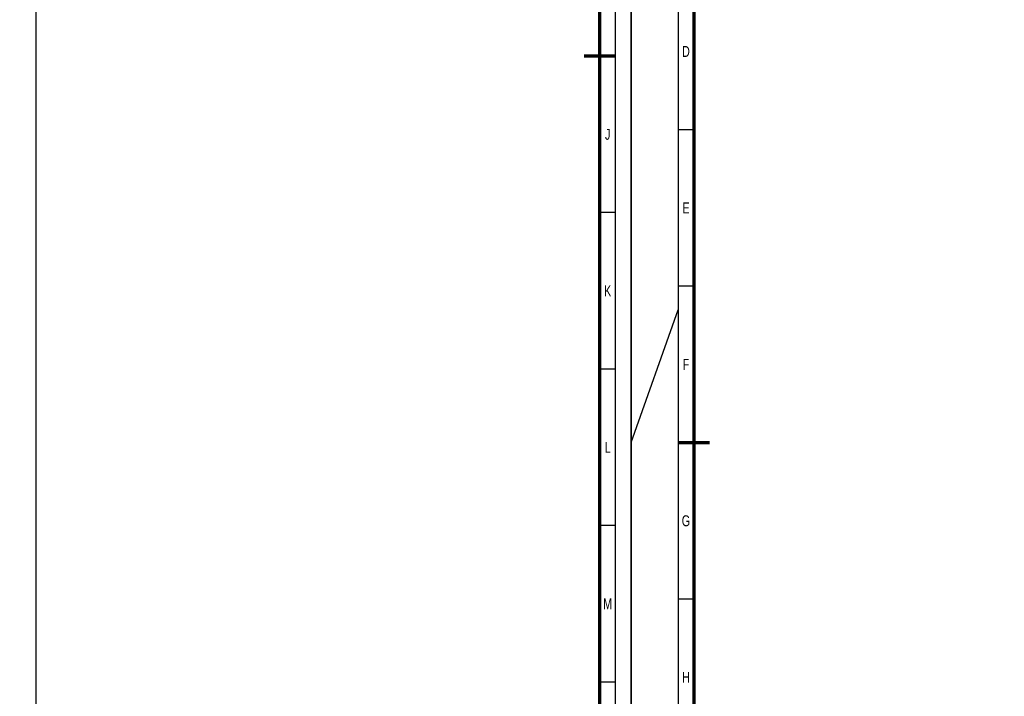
# Model space of a CAD drawing. Header units: millimetres. Extents: x 0 to 3254, y 0 to 841.
# Tile 10 of 15: x 994 to 1308, y 216 to 432. Entities that reach past the tile are written whole.
import ezdxf

# ---------------------------------------------------------------- set-up
doc = ezdxf.new("R2010")
doc.units = ezdxf.units.MM
doc.layers.add('FALTMARKEN', color=7, linetype='Continuous')
doc.layers.add('Rahmen', color=7, linetype='Continuous')
doc.styles.add('Mainova', font='arial.ttf', dxfattribs={"width": 0.7})

# ---------------------------------------------------------------- blocks, each defined once
blk = doc.blocks.new('RAHMEN_A0_DIN5457')
at = {"layer": 'Rahmen', "lineweight": 70}
blk.add_line((1184, 420.5), (1174, 420.5), dxfattribs=at)
at = {"layer": 'Rahmen'}
for p, q in [((1184, 420.5), (1179, 420.5)), ((1184, 370.5), (1179, 370.5)), ((1184, 320.5), (1179, 320.5)), ((1184, 270.5), (1179, 270.5)), ((1184, 220.5), (1179, 220.5))]:
    blk.add_line(p, q, dxfattribs=at)
at = {"layer": 'Rahmen', "color": 1}
blk.add_lwpolyline([(0, 0), (1189, 0), (1189, 841), (0, 841)], close=True, dxfattribs=at)
at = {"layer": 'Rahmen', "color": 5}
blk.add_lwpolyline([(1184, 836), (15, 836), (15, 5), (1184, 5)], close=True, dxfattribs=at)
at = {"layer": 'Rahmen', "lineweight": 70}
blk.add_lwpolyline([(1179, 831), (20, 831), (20, 10), (1179, 10)], close=True, dxfattribs=at)
at = {"layer": 'Rahmen', "char_height": 3.5, "attachment_point": 5, "style": 'Mainova'}
for s, insert in [('\\pxqc;J', (1181.5, 395.5)), ('\\pxqc;K', (1181.5, 345.5)), ('\\pxqc;L', (1181.5, 295.5)), ('\\pxqc;M', (1181.5, 245.5))]:
    blk.add_mtext_dynamic_manual_height_columns(s, width=50, gutter_width=17.5, heights=[20.86], dxfattribs=dict(at, insert=insert))
blk = doc.blocks.new('RAHMEN_A1_DIN5457')
at = {"layer": 'FALTMARKEN'}
for q in [(15, 339.43), (0, 297)]:
    blk.add_line((0, 297), q, dxfattribs=at)
at = {"layer": 'Rahmen'}
for p, q in [((20, 10), (20, 420.5)), ((20, 397), (15, 397)), ((20, 347), (15, 347)), ((20, 297), (15, 297)), ((20, 247), (15, 247))]:
    blk.add_line(p, q, dxfattribs=at)
at = {"layer": 'Rahmen', "lineweight": 70}
blk.add_line((15, 297), (25, 297), dxfattribs=at)
at = {"layer": 'Rahmen', "color": 1}
blk.add_lwpolyline([(0, 0), (841, 0), (841, 594), (0, 594)], close=True, dxfattribs=at)
at = {"layer": 'Rahmen', "color": 5}
blk.add_lwpolyline([(15, 5), (836, 5), (836, 589), (15, 589)], close=True, dxfattribs=at)
at = {"layer": 'Rahmen', "lineweight": 70}
blk.add_lwpolyline([(20, 10), (831, 10), (831, 584), (20, 584)], close=True, dxfattribs=at)
at = {"layer": 'Rahmen', "char_height": 3.5, "attachment_point": 5, "style": 'Mainova'}
for s, insert in [('\\pxqc;D', (17.5, 422)), ('\\pxqc;E', (17.5, 372)), ('\\pxqc;F', (17.5, 322.01)), ('\\pxqc;G', (17.5, 272)), ('\\pxqc;H', (17.5, 222))]:
    blk.add_mtext_dynamic_manual_height_columns(s, width=50, gutter_width=17.5, heights=[20.86], dxfattribs=dict(at, insert=insert))

msp = doc.modelspace()

# ---------------------------------------------------------------- linework, layer by layer
at = {"color": 30, "true_color": 0xf8991e}
msp.add_line((999, 142.5), (999, 827.99), dxfattribs=at)

# ---------------------------------------------------------------- block references
for name, p in [('RAHMEN_A0_DIN5457', (0, 0)), ('RAHMEN_A1_DIN5457', (1189, 0))]:
    msp.add_blockref(name, p)

doc.saveas('drawing.dxf')
